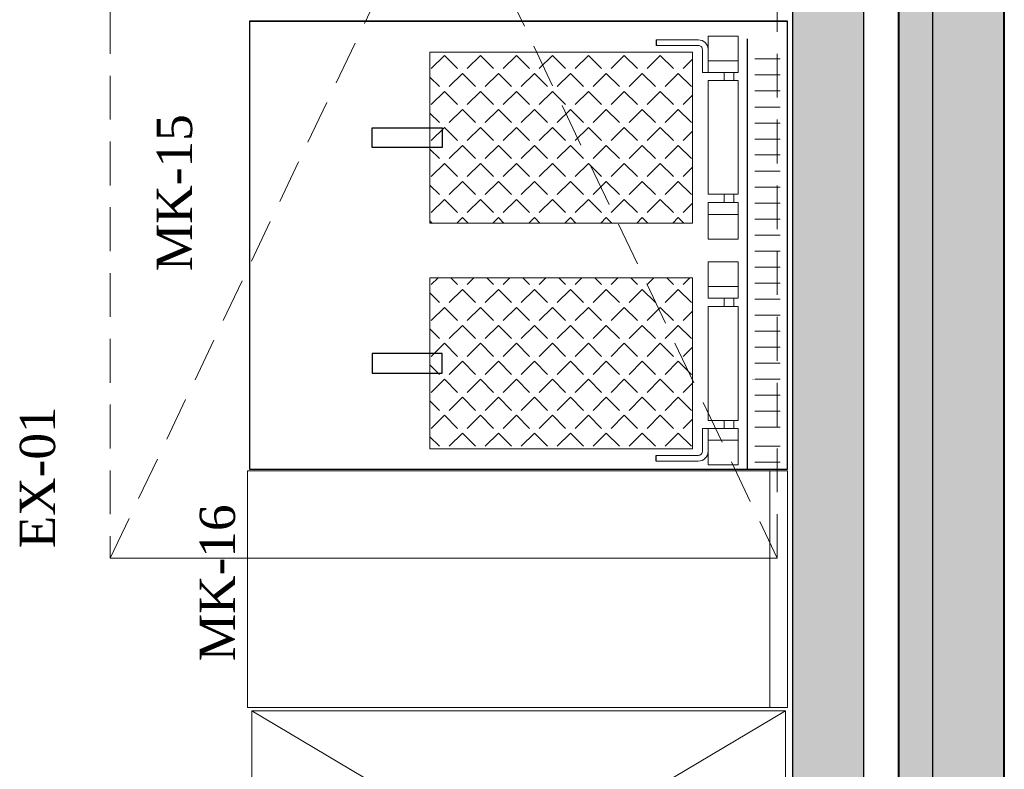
# Model space of a CAD drawing. Header units: millimetres. Extents: x 31882 to 271790, y -35693 to 24917.
# Tile 256 of 256: x 104149 to 105552, y 15766 to 16835. Entities that reach past the tile are written whole.
import ezdxf

# ---------------------------------------------------------------- set-up
doc = ezdxf.new("R2010")
doc.units = ezdxf.units.MM
doc.header["$MEASUREMENT"] = 0
doc.linetypes.add('( Dashed )', pattern=[0.75, 0.5, -0.25])
for name, color, linetype, lineweight in [('00 Structural', 2, 'Continuous', 25), ('02_Elevation 00', 8, 'Continuous', 9), ('A - TEXT', 7, 'Continuous', 13), ('CKD Equipments', 252, 'Continuous', 0), ('L8', 1, '( Dashed )', 15), ('WALL', 7, 'Continuous', 40)]:
    doc.layers.add(name, color=color, linetype=linetype, lineweight=lineweight)
doc.layers.add('xKAM-B3-01-Kitchen$0$A-FURN', color=8, linetype='Continuous')
doc.styles.add('CKD_Dimension Text', font='BOOKOS.TTF', dxfattribs={"height": 50})

msp = doc.modelspace()

# ---------------------------------------------------------------- hatches: boundary and pattern name
at = {"ltscale": 0.25}
h = msp.add_hatch(color=206, dxfattribs=at)
h.dxf.hatch_style = 1
h.paths.add_polyline_path([(105449.7, 15059.5), (105449.7, 14979.7), (105551.9, 14979.7), (105551.6, 21094), (105449.5, 21094), (105449.7, 15133.5)])
h = msp.add_hatch(color=206, dxfattribs=at)
h.dxf.hatch_style = 1
h.paths.add_polyline_path([(105250.5, 15059.4), (105250.5, 14980), (105352.1, 14980), (105352.1, 21060.4), (105250.5, 21060.4), (105250.5, 15133)])
at = {"ltscale": 0.25, "true_color": 0xadddf7}
h = msp.add_hatch(color=141, dxfattribs=at)
h.dxf.hatch_style = 1
h.paths.add_polyline_path([(105552, 21016.9), (105401.3, 21016.9), (105401.3, 14169), (105552, 14169)])
at = {"layer": 'xKAM-B3-01-Kitchen$0$A-FURN'}
h = msp.add_hatch(dxfattribs=at)
h.set_pattern_fill('ANGLE', color=256, scale=5.189936, angle=225, style=0)
h.set_pattern_definition([(225, (129337.174, 84226.09), (25.633827, -25.633827), [26.364877, -9.886829]), (315, (129337.174, 84226.09), (25.633827, 25.633827), [26.364877, -9.886829])])
h.paths.add_polyline_path([(105107.9, 16788.5), (105107.9, 16544.8), (104733.8, 16544.8), (104733.8, 16788.5)])
h.paths.add_polyline_path([(105107.9, 16223), (105107.9, 16466.8), (104733.8, 16466.8), (104733.8, 16223)])

# ---------------------------------------------------------------- linework, layer by layer
at = {"color": 0, "lineweight": 5}
for points in [[(105130, 16759.4), (105130, 16792.1, 0.429284), (105116, 16805.9), (105055.9, 16805.9)], [(105121.9, 16759.4), (105121.9, 16792.2, 0.437952), (105116.2, 16797.9), (105055.9, 16797.9)], [(105130, 16252.2), (105130, 16219.4, -0.429284), (105116, 16205.6), (105055.9, 16205.6)], [(105121.9, 16252.2), (105121.9, 16219.3, -0.437952), (105116.2, 16213.7), (105055.9, 16213.7)]]:
    msp.add_lwpolyline(points, format="xyb", dxfattribs=at)
for points in [[(105173, 16811.3), (105173, 16759.4), (105130, 16759.4), (105130, 16811.3)], [(105173, 16748.1), (105173, 16585.9), (105130, 16585.9), (105130, 16748.1)], [(105173, 16522), (105173, 16573.9), (105130, 16573.9), (105130, 16522)], [(105173, 16489.5), (105173, 16437.7), (105130, 16437.7), (105130, 16489.5)], [(105173, 16263.5), (105173, 16425.7), (105130, 16425.7), (105130, 16263.5)], [(105173, 16200.3), (105173, 16252.2), (105130, 16252.2), (105130, 16200.3)]]:
    msp.add_lwpolyline(points, close=True, dxfattribs=at)
for points in [[(105232.8, 16778.7), (105196.5, 16778.7)], [(105173, 16776.1), (105130, 16776.1)], [(105130, 16759.4), (105121.9, 16759.4)], [(105153.1, 16748.1), (105153.1, 16759.4)], [(105166.7, 16759.4), (105166.7, 16748.1)], [(105232.8, 16755.9), (105196.5, 16755.9)], [(105232.8, 16733.1), (105196.5, 16733.1)], [(105232.8, 16710.2), (105196.5, 16710.2)], [(105232.8, 16687.4), (105196.5, 16687.4)], [(105232.8, 16664.6), (105196.5, 16664.6)], [(105232.8, 16641.8), (105196.5, 16641.8)], [(105232.8, 16618.9), (105196.5, 16618.9)], [(105232.8, 16596.1), (105196.5, 16596.1)], [(105153.1, 16585.9), (105153.1, 16574.6)], [(105166.7, 16574.6), (105166.7, 16585.9)], [(105232.8, 16573.3), (105196.5, 16573.3)], [(105173, 16557.2), (105130, 16557.2)], [(105232.8, 16550.5), (105196.5, 16550.5)], [(105232.8, 16527.7), (105196.5, 16527.7)], [(105232.8, 16504.8), (105196.5, 16504.8)], [(105232.8, 16482), (105196.5, 16482)], [(105173, 16454.3), (105130, 16454.3)], [(105232.8, 16459.2), (105196.5, 16459.2)], [(105153.1, 16425.7), (105153.1, 16437)], [(105166.7, 16437), (105166.7, 16425.7)], [(105232.8, 16436.4), (105196.5, 16436.4)], [(105232.8, 16413.5), (105196.5, 16413.5)], [(105232.8, 16390.7), (105196.5, 16390.7)], [(105232.8, 16367.9), (105196.5, 16367.9)], [(105232.8, 16345.1), (105196.5, 16345.1)], [(105232.8, 16322.3), (105196.5, 16322.3)], [(105232.8, 16299.4), (105196.5, 16299.4)], [(105232.8, 16276.6), (105196.5, 16276.6)], [(105153.1, 16263.5), (105153.1, 16252.2)], [(105166.7, 16252.2), (105166.7, 16263.5)], [(105130, 16252.2), (105121.9, 16252.2)], [(105232.8, 16253.8), (105196.5, 16253.8)], [(105173, 16235.5), (105130, 16235.5)], [(105232.8, 16226.7), (105196.5, 16226.7)], [(105232.8, 16203.8), (105196.5, 16203.8)]]:
    msp.add_lwpolyline(points, dxfattribs=at)
msp.add_lwpolyline([(105193.9, 16322, 1), (105193.9, 16321.7, 1)], format="xyb", close=True, dxfattribs=at)
at = {"layer": '00 Structural', "ltscale": 0.25}
for points in [[(105551.9, 14979.7), (105551.6, 21094), (105449.5, 21094), (105449.5, 21092.4)], [(105352.1, 14980), (105352.1, 21060.4), (105250.5, 21060.4), (105250.5, 21058.8)], [(105449.5, 20939.1), (105449.7, 14979.7)], [(105250.5, 20906.3), (105250.5, 14980)]]:
    msp.add_lwpolyline(points, dxfattribs=at)
at = {"layer": '02_Elevation 00', "ltscale": 0.25}
for points in [[(105107.9, 16788.5), (105107.9, 16544.8), (104733.8, 16544.8), (104733.8, 16788.5)], [(105107.9, 16223), (105107.9, 16466.8), (104733.8, 16466.8), (104733.8, 16223)]]:
    msp.add_lwpolyline(points, close=True, dxfattribs=at)
at = {"layer": 'CKD Equipments'}
for p, q in [((104513.9, 16832.7), (105217.8, 16832.7)), ((104513.9, 16832.7), (105217.8, 16832.7)), ((105243, 16832.7), (104539.1, 16832.7)), ((105243, 16832.7), (104539.1, 16832.7))]:
    msp.add_line(p, q, dxfattribs=at)
at = {"layer": 'CKD Equipments', "ltscale": 0.25}
msp.add_lwpolyline([(105243, 15854.3), (104473.7, 15854.3), (104473.7, 16191.5), (105243, 16191.5), (105243, 15854.3), (105217.8, 15854.3), (105217.8, 16191.5)], dxfattribs=at)
at = {"layer": 'CKD Equipments'}
msp.add_lwpolyline([(104480, 15849.4), (105240.5, 15849.4), (105240.5, 15397.2), (104480, 15397.2), (104480, 15849.4), (105240.5, 15397.2), (104480, 15397.2), (105240.5, 15849.4)], dxfattribs=at)
at = {"layer": 'L8', "color": 1, "linetype": '( Dashed )', "ltscale": 125}
msp.add_lwpolyline([(104278.4, 18067.3), (104278.4, 16067.3), (105228.4, 16067.3), (105228.4, 18067.3), (104278.4, 18067.3), (105228.4, 16067.3), (104278.4, 16067.3), (105228.4, 18067.3)], dxfattribs=at)
at = {"layer": 'WALL', "color": 2}
msp.add_lwpolyline([(105552, 21016.9), (105401.3, 21016.9), (105401.3, 14169), (105552, 14169)], close=True, dxfattribs=at)
at = {"layer": 'xKAM-B3-01-Kitchen$0$A-FURN'}
for p, q in [((104476.7, 16832.7), (105243, 16832.7)), ((105243, 16832.7), (104476.7, 16832.7)), ((105243, 16832.7), (104476.7, 16832.7))]:
    msp.add_line(p, q, dxfattribs=at)
for points in [[(105243, 16194.1), (105243, 16832.7), (104476.7, 16832.7), (104476.7, 16194.1), (105243, 16194.1)], [(105055.9, 16805.9), (105055.9, 16797.9)], [(105185.8, 16807.5), (105185.8, 16194.1)], [(105055.9, 16205.6), (105055.9, 16213.7)]]:
    msp.add_lwpolyline(points, dxfattribs=at)
for points in [[(104751.1, 16680.7), (104751.1, 16652.6), (104651.6, 16652.6), (104651.6, 16680.7)], [(104751.1, 16330.9), (104751.1, 16358.9), (104651.6, 16358.9), (104651.6, 16330.9)]]:
    msp.add_lwpolyline(points, close=True, dxfattribs=at)

# ---------------------------------------------------------------- texts
at = {"layer": 'A - TEXT', "attachment_point": 8, "rotation": 90, "style": 'CKD_Dimension Text'}
for s, insert, char_height, width in [('MK-15', (104395.6, 16588.1), 50.28, 708.501), ('\\pxql;EX-01', (104200.5, 16178.3), 50.278, 194.344), ('\\pxql;MK-16', (104456.8, 16274.4), 50.278, 708.501)]:
    msp.add_mtext(s, dxfattribs=dict(at, insert=insert, char_height=char_height, width=width))

doc.saveas('drawing.dxf')
